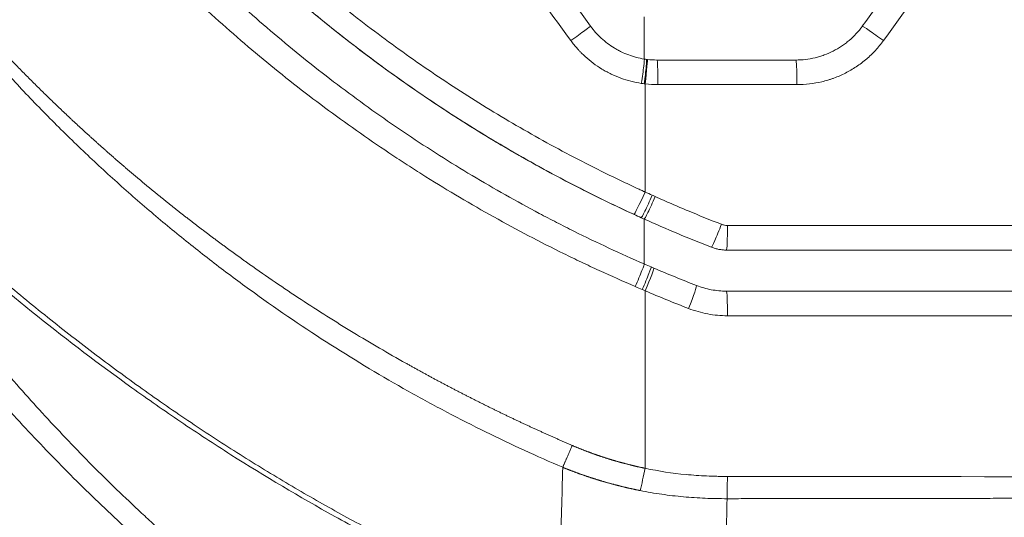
# Model space of a CAD drawing. Header units: millimetres. Extents: x 0 to 594, y 0 to 420.
# Tile 58 of 256: x 169 to 175, y 303 to 306. Entities that reach past the tile are written whole.
import ezdxf

# ---------------------------------------------------------------- set-up
doc = ezdxf.new("R2010")
doc.units = ezdxf.units.MM
doc.layers.add('1', color=7, linetype='Continuous', true_color=0xffffff)
doc.styles.add('Arial Unicode MS', font='txt')
doc.dimstyles.get("Standard").update_dxf_attribs({"dimtxt": 0.18, "dimasz": 0.18, "dimexe": 0.18, "dimexo": 0.0625, "dimgap": 0.09, "dimtad": 0, "dimtih": 1, "dimtoh": 1, "dimdec": 4, "dimzin": 0, "dimdsep": 46, "dimtxsty": 'Standard', "dimcen": 0.09, "dimadec": 0, "dimazin": 0, "dimtfac": 1, "dimtdec": 4, "dimtofl": 0, "dimtmove": 0, "dimatfit": 3, "dimfxl": 0, "dimtolj": 1, "dimtzin": 0, "dimarcsym": 0})

# ---------------------------------------------------------------- blocks, each defined once
blk = doc.blocks.new('_U7')
at = {"layer": '1', "color": 18, "lineweight": 13}
for p, q in [((142.2461, 334.5207), (158.2372, 334.5207)), ((156.2372, 334.5207), (156.2372, 246.0979)), ((142.2461, 295.1279), (158.2372, 295.1279)), ((156.2372, 246.0979), (161.2372, 246.0979))]:
    blk.add_line(p, q, dxfattribs=at)
at = {"layer": '1', "color": 18}
for points in [[(156.2372, 334.5207), (157.175, 331.0207), (155.2994, 331.0207)], [(156.2372, 295.1279), (155.2994, 298.6279), (157.175, 298.6279)]]:
    blk.add_solid(points, dxfattribs=at)
at = {"layer": '1', "color": 18, "linetype": 'Continuous', "lineweight": 13, "char_height": 2.5, "attachment_point": 7, "line_spacing_factor": 1.047437, "style": 'Arial Unicode MS'}
for s, insert in [('\\fArial Unicode MS|b0|i0;\\W1.0000;0.8', (162.8697, 244.2152)), ('\\fArial Unicode MS|b0|i0;\\W1.0000;CTRS', (169.9747, 244.2152)), ('\\fArial Unicode MS|b0|i0;\\W1.0000;FWD LIFTING POINTS ', (162.8697, 239.1709))]:
    blk.add_mtext(s, dxfattribs=dict(at, insert=insert))

msp = doc.modelspace()

# ---------------------------------------------------------------- linework, layer by layer
at = {"layer": '1', "color": 155, "linetype": 'Continuous', "lineweight": 18}
for p, q in [((173.6177, 305.8312), (172.7732, 305.8312)), ((188.4429, 304.6743), (173.1955, 304.6743)), ((173.1955, 304.4243), (188.4555, 304.4243))]:
    msp.add_line(p, q, dxfattribs=at)
at = {"layer": '1', "color": 155, "linetype": 'Continuous', "lineweight": 13}
for p, q in [((173.6242, 305.6812), (172.7785, 305.6812)), ((173.2014, 304.8243), (188.4343, 304.8243)), ((172.7011, 304.4263), (172.7011, 303.9743)), ((188.4643, 304.2743), (173.2014, 304.2743))]:
    msp.add_line(p, q, dxfattribs=at)
at = {"layer": '1', "color": 155, "linetype": 'Continuous', "lineweight": 18}
msp.add_ellipse((168.9501, 304.2381), major_axis=(-108.6047, -149.5115), ratio=0.016488, start_param=1.594806, end_param=1.59782, dxfattribs=at)
at = {"layer": '1', "color": 155, "linetype": 'Continuous', "lineweight": 13}
for centre, major_axis, ratio, start_param, end_param in [((172.2475, 305.9491), (-0.1214, -0.0882), 0.007841, 1.581076, 3.154436), ((174.1431, 305.9491), (0.1214, -0.0881), 0.028292, 1.531833, 3.103078), ((172.6726, 305.689), (0.0232, 0.1482), 0.033374, 4.717619, 6.288503), ((172.69, 305.6866), (0.0192, 0.1488), 0.034334, 4.716823, 6.287656), ((172.6958, 305.6858), (-0.0179, -0.1489), 0.034651, 1.574954, 3.14575), ((172.7732, 305.6812), (0, -0.15), 0.035607, 1.570796, 3.141593), ((173.6177, 305.6812), (0, -0.15), 0.043328, 1.570796, 3.141593), ((172.6958, 305.0275), (-0.0626, -0.1363), 0.031724, 0.014554, 1.58535), ((172.7392, 305.0078), (0.0618, 0.1367), 0.032165, 3.15597, 4.72693), ((172.7572, 304.9997), (0.0615, 0.1368), 0.032349, 3.156012, 4.726924), ((173.1592, 304.8311), (-0.0545, -0.1398), 0.036469, 0.014121, 1.585008), ((173.1955, 304.8243), (0, -0.15), 0.039468, 0, 1.570796), ((172.6361, 304.4519), (-0.0598, -0.1376), 0.029092, 1.583424, 3.154865), ((172.6785, 304.4336), (-0.0591, -0.1379), 0.031236, 1.584178, 3.155337), ((172.6958, 304.4263), (0.0588, 0.138), 0.03211, 4.726068, 6.296864), ((172.9598, 304.3186), (0.0545, 0.1398), 0.034769, 4.725938, 6.295858), ((173.1955, 304.2743), (0, 0.15), 0.039468, 4.712389, 6.283185), ((172.6923, 303.3455), (0.052, 0.2445), 0.034137, 4.133069, 4.71965)]:
    msp.add_ellipse(centre, major_axis=major_axis, ratio=ratio, start_param=start_param, end_param=end_param, dxfattribs=at)
for points, knots in [([(169.9418, 307.0061), (170.0398, 306.9015), (170.1402, 306.7995), (170.269, 306.675), (170.2949, 306.6502), (170.334, 306.6134), (170.3471, 306.6011), (170.3733, 306.5767), (170.3864, 306.5645), (170.4523, 306.5039), (170.5055, 306.4562), (170.6665, 306.3153), (170.7758, 306.2242), (170.9983, 306.0479), (171.1115, 305.9626), (171.3418, 305.7977), (171.4589, 305.7181), (171.6968, 305.5646), (171.8177, 305.4906), (172.0634, 305.3485), (172.1882, 305.2802), (172.3783, 305.1822), (172.4741, 305.1343), (172.5871, 305.0803), (172.644, 305.0537), (172.6725, 305.0406), (172.6868, 305.0341), (172.6939, 305.0308), (172.6975, 305.0292), (172.6993, 305.0284), (172.7002, 305.0279), (172.7005, 305.0278), (172.7008, 305.0277), (172.7009, 305.0276), (172.7011, 305.0275)], [0, 0, 0, 0, 0.125, 0.125, 0.15625, 0.15625, 0.171875, 0.171875, 0.1875, 0.1875, 0.25, 0.25, 0.375, 0.375, 0.5, 0.5, 0.625, 0.625, 0.75, 0.75, 0.875, 0.875, 0.9375, 0.96875, 0.984375, 0.992187, 0.996094, 0.998047, 0.999023, 0.999512, 0.999756, 0.999878, 0.999878, 1, 1, 1, 1]), ([(172.6333, 304.8912), (172.5012, 304.9518), (172.3711, 305.0155), (172.115, 305.1487), (171.9889, 305.2182), (171.7408, 305.3631), (171.6187, 305.4385), (171.3785, 305.595), (171.2604, 305.6761), (171.0281, 305.8442), (170.9139, 305.9311), (170.6895, 306.1107), (170.5793, 306.2035), (170.417, 306.347), (170.35, 306.4077), (170.2838, 306.4696), (170.2574, 306.4945), (170.2442, 306.5069), (170.2048, 306.5445), (170.1787, 306.5696), (170.0489, 306.6963), (169.9477, 306.8001), (169.849, 306.9065)], [0, 0, 0, 0, 0.125, 0.125, 0.25, 0.25, 0.375, 0.375, 0.5, 0.5, 0.625, 0.625, 0.75, 0.75, 0.8125, 0.828125, 0.828125, 0.84375, 0.84375, 0.875, 0.875, 1, 1, 1, 1]), ([(172.6409, 304.4519), (172.5674, 304.4836), (172.4943, 304.5162), (172.3853, 304.5665), (172.349, 304.5835), (172.2768, 304.618), (172.2408, 304.6355), (172.0615, 304.7238), (171.92, 304.7981), (171.6411, 304.9538), (171.5036, 305.0352), (171.3511, 305.1308), (171.3342, 305.1415), (171.3005, 305.163), (171.2836, 305.1738), (171.2333, 305.2063), (171.1998, 305.2282), (171.1001, 305.2944), (171.0342, 305.3393), (170.8388, 305.4764), (170.7111, 305.5709), (170.4612, 305.766), (170.3388, 305.8667), (170.0994, 306.0742), (169.9824, 306.1811), (169.7536, 306.4012), (169.6419, 306.5143), (169.5328, 306.6307)], [0, 0, 0, 0, 0.0625, 0.0625, 0.09375, 0.09375, 0.125, 0.125, 0.25, 0.25, 0.375, 0.375, 0.390625, 0.390625, 0.40625, 0.40625, 0.4375, 0.4375, 0.5, 0.5, 0.625, 0.625, 0.75, 0.75, 0.875, 0.875, 1, 1, 1, 1]), ([(168.6194, 306.0724), (168.6242, 306.0672), (168.6337, 306.0566), (168.6481, 306.0408), (168.6625, 306.0251), (168.6769, 306.0094), (168.6914, 305.9937), (168.7058, 305.9781), (168.7203, 305.9626), (168.7348, 305.947), (168.7494, 305.9315), (168.7639, 305.9161), (168.7785, 305.9007), (168.7931, 305.8853), (168.8077, 305.87), (168.8224, 305.8547), (168.8371, 305.8394), (168.8517, 305.8242), (168.8665, 305.809), (168.8812, 305.7939), (168.896, 305.7788), (168.9107, 305.7637), (168.9255, 305.7487), (168.9404, 305.7337), (168.9552, 305.7188), (168.9701, 305.7039), (168.985, 305.689), (168.9999, 305.6742), (169.0149, 305.6594), (169.0298, 305.6446), (169.0448, 305.6299), (169.0599, 305.6152), (169.0749, 305.6006), (169.09, 305.586), (169.105, 305.5714), (169.1202, 305.5569), (169.1353, 305.5424), (169.1505, 305.528), (169.1656, 305.5135), (169.1808, 305.4992), (169.1961, 305.4848), (169.2113, 305.4705), (169.2266, 305.4563), (169.2419, 305.442), (169.2573, 305.4278), (169.2726, 305.4137), (169.288, 305.3995), (169.3034, 305.3854), (169.3188, 305.3714), (169.3343, 305.3574), (169.3498, 305.3434), (169.3653, 305.3294), (169.3808, 305.3155), (169.3964, 305.3016), (169.412, 305.2878), (169.4276, 305.274), (169.4432, 305.2602), (169.4589, 305.2465), (169.4745, 305.2328), (169.4903, 305.2191), (169.506, 305.2054), (169.5218, 305.1918), (169.5376, 305.1783), (169.5534, 305.1647), (169.5692, 305.1512), (169.5851, 305.1377), (169.601, 305.1243), (169.6169, 305.1109), (169.6329, 305.0975), (169.6489, 305.0842), (169.6649, 305.0709), (169.6809, 305.0576), (169.697, 305.0443), (169.7131, 305.0311), (169.7292, 305.0179), (169.7454, 305.0048), (169.7616, 304.9917), (169.7778, 304.9786), (169.794, 304.9655), (169.8103, 304.9525), (169.8266, 304.9395), (169.8429, 304.9265), (169.8593, 304.9136), (169.8756, 304.9007), (169.892, 304.8878), (169.9085, 304.8749), (169.925, 304.8621), (169.9415, 304.8493), (169.958, 304.8366), (169.9746, 304.8238), (169.9912, 304.8111), (170.0078, 304.7985), (170.0244, 304.7858), (170.0411, 304.7732), (170.0579, 304.7606), (170.0746, 304.748), (170.0914, 304.7355), (170.1082, 304.723), (170.1251, 304.7105), (170.1419, 304.6981), (170.1588, 304.6856), (170.1758, 304.6733), (170.1928, 304.6609), (170.2098, 304.6485), (170.2268, 304.6362), (170.2439, 304.6239), (170.261, 304.6117), (170.2781, 304.5994), (170.3412, 304.5545), (170.4506, 304.4783), (170.6075, 304.3731), (170.7653, 304.2714), (170.9241, 304.1728), (171.0842, 304.0774), (171.195, 304.014), (171.2554, 303.9801), (171.2648, 303.9748), (171.2743, 303.9695), (171.2837, 303.9643), (171.2932, 303.959), (171.3026, 303.9538), (171.3121, 303.9485), (171.3216, 303.9433), (171.331, 303.9381), (171.3405, 303.9329), (171.3499, 303.9277), (171.3594, 303.9226), (171.3688, 303.9174), (171.3783, 303.9123), (171.3877, 303.9071), (171.3972, 303.902), (171.4066, 303.8969), (171.416, 303.8918), (171.4255, 303.8868), (171.4349, 303.8817), (171.4444, 303.8766), (171.4538, 303.8716), (171.4633, 303.8666), (171.4727, 303.8615), (171.4822, 303.8565), (171.4916, 303.8515), (171.5011, 303.8466), (171.5105, 303.8416), (171.5199, 303.8366), (171.5294, 303.8317), (171.5388, 303.8268), (171.5483, 303.8218), (171.5577, 303.8169), (171.5672, 303.812), (171.5766, 303.8071), (171.586, 303.8023), (171.5955, 303.7974), (171.6049, 303.7926), (171.6144, 303.7877), (171.6238, 303.7829), (171.6333, 303.7781), (171.6427, 303.7733), (171.6522, 303.7685), (171.6616, 303.7637), (171.671, 303.7589), (171.6805, 303.7542), (171.6899, 303.7494), (171.6994, 303.7447), (171.7088, 303.74), (171.7183, 303.7352), (171.7277, 303.7305), (171.7372, 303.7259), (171.7466, 303.7212), (171.7561, 303.7165), (171.7655, 303.7119), (171.775, 303.7072), (171.7844, 303.7026), (171.7939, 303.698), (171.8033, 303.6934), (171.8128, 303.6888), (171.8222, 303.6842), (171.8317, 303.6796), (171.8411, 303.675), (171.8506, 303.6705), (171.86, 303.6659), (171.8695, 303.6614), (171.8789, 303.6569), (171.8884, 303.6524), (171.8979, 303.6479), (171.9073, 303.6434), (171.9168, 303.6389), (171.9262, 303.6344), (171.9357, 303.63), (171.9452, 303.6255), (171.9546, 303.6211), (171.9641, 303.6167), (171.9736, 303.6122), (171.983, 303.6078), (171.9925, 303.6035), (172.002, 303.5991), (172.0114, 303.5947), (172.0209, 303.5903), (172.0304, 303.586), (172.0399, 303.5816), (172.0493, 303.5773), (172.0588, 303.573), (172.0683, 303.5687), (172.0778, 303.5644), (172.0873, 303.5601), (172.0967, 303.5558), (172.1062, 303.5516), (172.1157, 303.5473), (172.1252, 303.5431), (172.1347, 303.5388), (172.1442, 303.5346), (172.1537, 303.5304), (172.1632, 303.5262), (172.1727, 303.522), (172.1822, 303.5178), (172.1916, 303.5136), (172.2011, 303.5094), (172.2106, 303.5053), (172.2202, 303.5011), (172.2297, 303.497), (172.2392, 303.4929), (172.2487, 303.4888), (172.255, 303.486), (172.2582, 303.4846)], [0, 0, 0, 0, 0.004765, 0.009527, 0.014285, 0.01904, 0.023792, 0.02854, 0.033286, 0.038028, 0.042767, 0.047503, 0.052236, 0.056966, 0.061693, 0.066418, 0.071139, 0.075858, 0.080574, 0.085287, 0.089997, 0.094705, 0.099411, 0.104113, 0.108814, 0.113511, 0.118207, 0.1229, 0.12759, 0.132279, 0.136965, 0.141649, 0.146331, 0.151011, 0.155688, 0.160364, 0.165038, 0.16971, 0.17438, 0.179048, 0.183715, 0.18838, 0.193043, 0.197704, 0.202365, 0.207023, 0.21168, 0.216336, 0.220991, 0.225644, 0.230296, 0.234947, 0.239597, 0.244245, 0.248893, 0.25354, 0.258186, 0.262831, 0.267475, 0.272119, 0.276762, 0.281404, 0.286046, 0.290687, 0.295328, 0.299969, 0.304609, 0.309249, 0.313889, 0.318528, 0.323168, 0.327808, 0.332447, 0.337087, 0.341727, 0.346367, 0.351008, 0.355649, 0.36029, 0.364932, 0.369575, 0.374218, 0.378862, 0.383506, 0.388152, 0.392798, 0.397445, 0.402093, 0.406743, 0.411393, 0.416045, 0.420698, 0.425353, 0.430009, 0.434666, 0.439325, 0.443986, 0.448648, 0.453312, 0.457978, 0.462646, 0.467316, 0.471988, 0.476662, 0.481338, 0.486017, 0.490698, 0.495381, 0.500067, 0.542335, 0.58427, 0.62593, 0.667377, 0.708671, 0.749875, 0.752278, 0.754679, 0.757079, 0.759477, 0.761873, 0.764268, 0.766661, 0.769053, 0.771443, 0.773832, 0.776219, 0.778605, 0.780989, 0.783371, 0.785753, 0.788132, 0.790511, 0.792888, 0.795263, 0.797637, 0.80001, 0.802381, 0.804751, 0.807119, 0.809486, 0.811852, 0.814217, 0.81658, 0.818941, 0.821302, 0.823661, 0.826019, 0.828376, 0.830731, 0.833085, 0.835438, 0.83779, 0.84014, 0.84249, 0.844838, 0.847184, 0.84953, 0.851875, 0.854218, 0.85656, 0.858902, 0.861242, 0.86358, 0.865918, 0.868255, 0.870591, 0.872925, 0.875259, 0.877591, 0.879923, 0.882253, 0.884583, 0.886911, 0.889239, 0.891565, 0.893891, 0.896215, 0.898539, 0.900861, 0.903183, 0.905504, 0.907824, 0.910143, 0.912461, 0.914778, 0.917095, 0.919411, 0.921725, 0.924039, 0.926352, 0.928665, 0.930976, 0.933287, 0.935597, 0.937906, 0.940214, 0.942522, 0.944829, 0.947135, 0.94944, 0.951745, 0.954049, 0.956353, 0.958655, 0.960957, 0.963259, 0.965559, 0.96786, 0.970159, 0.972458, 0.974756, 0.977054, 0.979351, 0.981647, 0.983943, 0.986239, 0.988534, 0.990828, 0.993122, 0.995415, 0.997708, 1, 1, 1, 1]), ([(172.1995, 303.3518), (172.0438, 303.4185), (171.8874, 303.4903), (171.6521, 303.6062), (171.5736, 303.6462), (171.4166, 303.7289), (171.3381, 303.7716), (171.1027, 303.9039), (170.9459, 303.9977), (170.6338, 304.1967), (170.4785, 304.302), (170.2474, 304.4685), (170.094, 304.5824), (169.8663, 304.7621), (169.6413, 304.9506), (169.4935, 305.0822), (169.3468, 305.2167), (169.2741, 305.2855), (169.13, 305.426), (168.9873, 305.5694), (168.7778, 305.7936), (168.6415, 305.9491), (168.5742, 306.0283)], [0, 0, 0, 0, 0.125, 0.125, 0.1875, 0.1875, 0.25, 0.25, 0.375, 0.375, 0.5, 0.5, 0.5625, 0.625, 0.6875, 0.75, 0.75, 0.8125, 0.8125, 0.875, 0.9375, 1, 1, 1, 1]), ([(172.6777, 305.689), (172.6563, 305.6924), (172.6354, 305.6967), (172.594, 305.7073), (172.5737, 305.7136), (172.5336, 305.7282), (172.5139, 305.7365), (172.4898, 305.7481), (172.4825, 305.7517), (172.4753, 305.7554), (172.4706, 305.7579), (172.4682, 305.7591), (172.4563, 305.7656), (172.447, 305.7709), (172.4195, 305.7876), (172.3841, 305.8115), (172.3513, 305.8386), (172.3277, 305.8603), (172.3161, 305.8714), (172.3048, 305.883), (172.2974, 305.8908), (172.2938, 305.8948), (172.2758, 305.9149), (172.2622, 305.9317), (172.2494, 305.9491)], [0, 0, 0, 0, 0.125, 0.125, 0.25, 0.25, 0.375, 0.375, 0.40625, 0.421875, 0.421875, 0.4375, 0.4375, 0.5, 0.5, 0.625, 0.75, 0.75, 0.8125, 0.84375, 0.84375, 0.875, 0.875, 1, 1, 1, 1]), ([(174.1503, 305.9491), (174.1351, 305.9283), (174.1189, 305.9085), (174.0842, 305.871), (174.0658, 305.8533), (174.0414, 305.8325), (174.0364, 305.8284), (174.0289, 305.8224), (174.0264, 305.8204), (174.0213, 305.8165), (174.0188, 305.8145), (174.006, 305.8048), (173.9956, 305.7974), (173.9638, 305.7763), (173.9418, 305.7634), (173.8966, 305.7404), (173.8732, 305.7302), (173.8431, 305.7191), (173.837, 305.7169), (173.8248, 305.7129), (173.8187, 305.7109), (173.8004, 305.7054), (173.788, 305.702), (173.7509, 305.6932), (173.7259, 305.6887), (173.6755, 305.6827), (173.65, 305.6812), (173.6242, 305.6812)], [0, 0, 0, 0, 0.125, 0.125, 0.25, 0.25, 0.28125, 0.28125, 0.296875, 0.296875, 0.3125, 0.3125, 0.375, 0.375, 0.5, 0.5, 0.625, 0.625, 0.65625, 0.65625, 0.6875, 0.6875, 0.75, 0.75, 0.875, 0.875, 1, 1, 1, 1]), ([(172.1603, 302.4121), (171.9273, 302.5053), (171.6983, 302.6056), (171.3616, 302.7659), (171.2504, 302.821), (171.0304, 302.9344), (170.9216, 302.9927), (170.5986, 303.172), (170.3879, 303.2976), (170.0791, 303.4939), (169.9773, 303.5606), (169.7762, 303.6967), (169.6769, 303.766), (169.3825, 303.9773), (169.1911, 304.1228), (168.8178, 304.4219), (168.636, 304.5754), (168.3703, 304.8108), (168.2829, 304.89), (168.1105, 305.0502), (168.0254, 305.131), (167.7738, 305.3756), (167.6107, 305.5415), (167.4522, 305.7098)], [0, 0, 0, 0, 0.125, 0.125, 0.1875, 0.1875, 0.25, 0.25, 0.375, 0.375, 0.4375, 0.4375, 0.5, 0.5, 0.625, 0.625, 0.75, 0.75, 0.8125, 0.8125, 0.875, 0.875, 1, 1, 1, 1]), ([(167.4825, 305.7446), (167.5756, 305.644), (167.763, 305.4467), (168.0479, 305.1626), (168.2399, 304.9811), (168.4329, 304.8036), (168.5299, 304.7168), (168.7245, 304.5473), (168.92, 304.3819), (169.2149, 304.1458), (169.4125, 303.9966), (169.6104, 303.8515), (169.7096, 303.781), (169.908, 303.644), (170.1066, 303.511), (170.4046, 303.3237), (170.7021, 303.1484), (170.8998, 303.0394), (171.0478, 302.9605), (171.0971, 302.9347), (171.1955, 302.884), (171.2447, 302.8592), (171.3919, 302.7861), (171.5876, 302.6924), (171.8789, 302.5629), (172.0713, 302.4836), (172.1669, 302.4458)], [0, 0, 0, 0, 0.0625, 0.125, 0.1875, 0.1875, 0.25, 0.25, 0.3125, 0.375, 0.4375, 0.4375, 0.5, 0.5, 0.5625, 0.625, 0.6875, 0.75, 0.75, 0.78125, 0.78125, 0.8125, 0.8125, 0.875, 0.9375, 1, 1, 1, 1]), ([(172.7011, 305.6858), (172.7011, 305.657), (172.7011, 305.4376), (172.7011, 305.2181), (172.7011, 305.0275)], [0, 0, 0, 0, 0.131412, 1, 1, 1, 1]), ([(167.6884, 305.4794), (167.7609, 305.3611), (167.8351, 305.2443), (167.9872, 305.0136), (168.065, 304.8998), (168.2244, 304.6751), (168.306, 304.5642), (168.4729, 304.3455), (168.5582, 304.2377), (168.7329, 304.0251), (168.8222, 303.9203), (169.0048, 303.7139), (169.0982, 303.6123), (169.2892, 303.4123), (169.3869, 303.3139), (169.5367, 303.1688), (169.5871, 303.1209), (169.651, 303.0615), (169.6638, 303.0496), (169.6895, 303.0259), (169.7023, 303.0142), (169.741, 302.9789), (169.7669, 302.9555), (169.8969, 302.8393), (170.0027, 302.7486), (170.2179, 302.5717), (170.3274, 302.4856), (170.5499, 302.3179), (170.6631, 302.2364), (170.8933, 302.0782), (171.0104, 302.0015), (171.1891, 301.8903), (171.2492, 301.8539), (171.3705, 301.7823), (171.4317, 301.7471), (171.5242, 301.6954), (171.5552, 301.6784), (171.6019, 301.653), (171.6175, 301.6446), (171.6488, 301.6279), (171.6644, 301.6195), (171.6958, 301.6029), (171.7115, 301.5947), (171.743, 301.5783), (171.7587, 301.5701), (171.7903, 301.5539), (171.8061, 301.5459), (171.8377, 301.5299), (171.8536, 301.522), (171.8854, 301.5062), (171.9013, 301.4985), (171.9252, 301.487), (171.9332, 301.4832), (171.9492, 301.4756), (171.9572, 301.4719), (171.9974, 301.4533), (172.0297, 301.439), (172.0948, 301.4112), (172.1275, 301.3978), (172.1933, 301.3719), (172.2264, 301.3594), (172.3262, 301.3231), (172.3936, 301.3007), (172.5297, 301.2596), (172.5986, 301.2409), (172.6682, 301.224)], [0, 0, 0, 0, 0.0625, 0.0625, 0.125, 0.125, 0.1875, 0.1875, 0.25, 0.25, 0.3125, 0.3125, 0.375, 0.375, 0.4375, 0.4375, 0.46875, 0.46875, 0.476563, 0.476563, 0.484375, 0.484375, 0.5, 0.5, 0.5625, 0.5625, 0.625, 0.625, 0.6875, 0.6875, 0.75, 0.75, 0.78125, 0.78125, 0.8125, 0.8125, 0.828125, 0.828125, 0.835937, 0.835937, 0.84375, 0.84375, 0.851562, 0.851562, 0.859375, 0.859375, 0.867187, 0.867187, 0.875, 0.875, 0.882812, 0.882812, 0.886719, 0.886719, 0.890625, 0.890625, 0.90625, 0.90625, 0.921875, 0.921875, 0.9375, 0.9375, 0.96875, 0.96875, 1, 1, 1, 1]), ([(172.6391, 301.1194), (172.5684, 301.1362), (172.4984, 301.1549), (172.36, 301.1958), (172.2915, 301.2181), (172.1899, 301.2542), (172.1562, 301.2667), (172.0892, 301.2925), (172.0558, 301.3058), (171.9896, 301.3334), (171.9566, 301.3477), (171.9075, 301.3698), (171.8912, 301.3773), (171.8586, 301.3926), (171.8424, 301.4003), (171.81, 301.416), (171.7939, 301.4239), (171.7616, 301.4399), (171.7455, 301.448), (171.6973, 301.4724), (171.6653, 301.4888), (171.6174, 301.5138), (171.6014, 301.5221), (171.5696, 301.5389), (171.5219, 301.5643), (171.4745, 301.59), (171.3802, 301.6419), (171.3179, 301.6771), (171.1943, 301.749), (171.133, 301.7856), (170.9508, 301.8973), (170.8314, 301.9743), (170.5965, 302.1333), (170.481, 302.2153), (170.2539, 302.3839), (170.1422, 302.4706), (169.9224, 302.6486), (169.8144, 302.7399), (169.6815, 302.8569), (169.6419, 302.8922), (169.6024, 302.9278), (169.5762, 302.9517), (169.5631, 302.9636), (169.4979, 303.0234), (169.4462, 303.0718), (169.2931, 303.218), (169.1933, 303.3171), (168.9979, 303.5188), (168.9024, 303.6213), (168.7155, 303.8295), (168.6241, 303.9352), (168.4453, 304.1498), (168.3579, 304.2587), (168.187, 304.4795), (168.1034, 304.5915), (167.9401, 304.8185), (167.8603, 304.9335), (167.7044, 305.1666), (167.6283, 305.2847), (167.554, 305.4044)], [0, 0, 0, 0, 0.03125, 0.03125, 0.0625, 0.0625, 0.078125, 0.078125, 0.09375, 0.09375, 0.109375, 0.109375, 0.117187, 0.117187, 0.125, 0.125, 0.132812, 0.132812, 0.140625, 0.140625, 0.15625, 0.15625, 0.164062, 0.164062, 0.171875, 0.1875, 0.1875, 0.21875, 0.21875, 0.25, 0.25, 0.3125, 0.3125, 0.375, 0.375, 0.4375, 0.4375, 0.5, 0.5, 0.515625, 0.523437, 0.523437, 0.53125, 0.53125, 0.5625, 0.5625, 0.625, 0.625, 0.6875, 0.6875, 0.75, 0.75, 0.8125, 0.8125, 0.875, 0.875, 0.9375, 0.9375, 1, 1, 1, 1]), ([(172.7625, 304.9997), (172.7957, 304.9848), (172.829, 304.9701), (172.8958, 304.9411), (172.9292, 304.9269), (173.0299, 304.8848), (173.0973, 304.8575), (173.1651, 304.8311)], [0, 0, 0, 0, 0.25, 0.25, 0.5, 0.5, 1, 1, 1, 1]), ([(173.2014, 304.2743), (173.181, 304.2743), (173.1609, 304.2753), (173.1208, 304.279), (173.0812, 304.2846), (173.0422, 304.2938), (173.0035, 304.3048), (172.9843, 304.3112), (172.9654, 304.3186)], [0, 0, 0, 0, 0.25, 0.25, 0.5, 0.75, 0.75, 1, 1, 1, 1]), ([(172.2582, 303.4846), (172.2599, 303.4839), (172.2632, 303.4825), (172.2682, 303.4803), (172.2732, 303.4782), (172.2783, 303.4761), (172.2833, 303.474), (172.2884, 303.4719), (172.2934, 303.4698), (172.2984, 303.4678), (172.3035, 303.4657), (172.3086, 303.4637), (172.3136, 303.4616), (172.3187, 303.4596), (172.3237, 303.4576), (172.3288, 303.4556), (172.3339, 303.4536), (172.339, 303.4517), (172.3441, 303.4497), (172.3492, 303.4478), (172.3542, 303.4459), (172.3593, 303.444), (172.3644, 303.442), (172.3696, 303.4402), (172.3747, 303.4383), (172.3798, 303.4364), (172.3849, 303.4346), (172.39, 303.4327), (172.3952, 303.4309), (172.4003, 303.4291), (172.4054, 303.4273), (172.4106, 303.4255), (172.4157, 303.4237), (172.4209, 303.422), (172.426, 303.4202), (172.4312, 303.4185), (172.4364, 303.4167), (172.4415, 303.415), (172.4467, 303.4133), (172.4519, 303.4116), (172.4571, 303.41), (172.4623, 303.4083), (172.4675, 303.4066), (172.4727, 303.405), (172.4779, 303.4034), (172.4831, 303.4017), (172.4883, 303.4001), (172.4935, 303.3985), (172.4987, 303.397), (172.504, 303.3954), (172.5092, 303.3938), (172.5144, 303.3923), (172.5197, 303.3907), (172.5249, 303.3892), (172.5302, 303.3877), (172.5354, 303.3862), (172.5407, 303.3847), (172.546, 303.3833), (172.5513, 303.3818), (172.5565, 303.3803), (172.5618, 303.3789), (172.5671, 303.3775), (172.5724, 303.3761), (172.5777, 303.3747), (172.583, 303.3733), (172.5883, 303.3719), (172.5936, 303.3705), (172.5989, 303.3692), (172.6043, 303.3678), (172.6096, 303.3665), (172.6149, 303.3651), (172.6203, 303.3638), (172.6256, 303.3625), (172.631, 303.3612), (172.6363, 303.36), (172.6417, 303.3587), (172.6471, 303.3574), (172.6524, 303.3562), (172.6578, 303.355), (172.6632, 303.3537), (172.6686, 303.3525), (172.674, 303.3513), (172.6794, 303.3502), (172.6848, 303.349), (172.6902, 303.3478), (172.6956, 303.3467), (172.6992, 303.3459), (172.7011, 303.3455)], [0, 0, 0, 0, 0.011745, 0.023488, 0.035227, 0.046964, 0.058698, 0.07043, 0.082159, 0.093886, 0.105612, 0.117335, 0.129056, 0.140776, 0.152494, 0.16421, 0.175926, 0.18764, 0.199353, 0.211065, 0.222776, 0.234487, 0.246197, 0.257906, 0.269615, 0.281324, 0.293033, 0.304742, 0.316452, 0.328161, 0.339871, 0.351581, 0.363293, 0.375004, 0.386717, 0.398431, 0.410146, 0.421862, 0.43358, 0.445299, 0.45702, 0.468743, 0.480468, 0.492194, 0.503923, 0.515654, 0.527387, 0.539123, 0.550861, 0.562602, 0.574346, 0.586093, 0.597843, 0.609597, 0.621353, 0.633113, 0.644877, 0.656644, 0.668415, 0.68019, 0.691969, 0.703752, 0.715539, 0.727331, 0.739127, 0.750927, 0.762733, 0.774543, 0.786358, 0.798178, 0.810004, 0.821834, 0.83367, 0.845512, 0.857359, 0.869211, 0.88107, 0.892935, 0.904805, 0.916682, 0.928565, 0.940454, 0.95235, 0.964252, 0.976161, 0.988077, 1, 1, 1, 1]), ([(172.1995, 303.3518), (172.1953, 303.1722), (172.1855, 302.833), (172.1735, 302.562), (172.1669, 302.4458)], [0, 0, 0, 0, 0.492429, 1, 1, 1, 1]), ([(172.6708, 303.2102), (172.6689, 303.2106), (172.665, 303.2113), (172.6592, 303.2125), (172.6534, 303.2137), (172.6476, 303.2149), (172.6419, 303.2161), (172.6361, 303.2174), (172.6303, 303.2186), (172.6245, 303.2199), (172.6188, 303.2211), (172.613, 303.2224), (172.6073, 303.2237), (172.6015, 303.225), (172.5958, 303.2263), (172.5901, 303.2276), (172.5843, 303.229), (172.5786, 303.2303), (172.5729, 303.2317), (172.5672, 303.2331), (172.5615, 303.2345), (172.5558, 303.2358), (172.5501, 303.2373), (172.5444, 303.2387), (172.5387, 303.2401), (172.5331, 303.2415), (172.5274, 303.243), (172.5217, 303.2445), (172.5161, 303.2459), (172.5104, 303.2474), (172.5048, 303.2489), (172.4992, 303.2505), (172.4935, 303.252), (172.4879, 303.2535), (172.4823, 303.2551), (172.4767, 303.2566), (172.4711, 303.2582), (172.4655, 303.2598), (172.4599, 303.2614), (172.4543, 303.263), (172.4488, 303.2646), (172.4432, 303.2662), (172.4376, 303.2679), (172.4321, 303.2695), (172.4265, 303.2712), (172.421, 303.2729), (172.4154, 303.2746), (172.4099, 303.2763), (172.4044, 303.278), (172.3989, 303.2797), (172.3934, 303.2815), (172.3879, 303.2832), (172.3824, 303.285), (172.3769, 303.2867), (172.3714, 303.2885), (172.3659, 303.2903), (172.3604, 303.2921), (172.355, 303.294), (172.3495, 303.2958), (172.3441, 303.2976), (172.3386, 303.2995), (172.3332, 303.3014), (172.3278, 303.3032), (172.3223, 303.3051), (172.3169, 303.307), (172.3115, 303.3089), (172.3061, 303.3109), (172.3007, 303.3128), (172.2953, 303.3147), (172.2899, 303.3167), (172.2846, 303.3187), (172.2792, 303.3207), (172.2738, 303.3227), (172.2685, 303.3247), (172.2631, 303.3267), (172.2578, 303.3287), (172.2524, 303.3308), (172.2471, 303.3328), (172.2418, 303.3349), (172.2365, 303.3369), (172.2312, 303.339), (172.2259, 303.3411), (172.2206, 303.3432), (172.2153, 303.3454), (172.21, 303.3475), (172.2047, 303.3496), (172.2012, 303.3511), (172.1995, 303.3518)], [0, 0, 0, 0, 0.012024, 0.024041, 0.036051, 0.048054, 0.06005, 0.07204, 0.084022, 0.095998, 0.107968, 0.11993, 0.131886, 0.143835, 0.155778, 0.167713, 0.179643, 0.191565, 0.203481, 0.215391, 0.227294, 0.23919, 0.25108, 0.262963, 0.274841, 0.286711, 0.298575, 0.310433, 0.322285, 0.33413, 0.345969, 0.357802, 0.369629, 0.381449, 0.393263, 0.405072, 0.416874, 0.42867, 0.44046, 0.452244, 0.464022, 0.475794, 0.48756, 0.49932, 0.511075, 0.522823, 0.534566, 0.546303, 0.558035, 0.569761, 0.581481, 0.593196, 0.604905, 0.616608, 0.628307, 0.639999, 0.651687, 0.663369, 0.675045, 0.686717, 0.698383, 0.710044, 0.721699, 0.73335, 0.744996, 0.756636, 0.768272, 0.779902, 0.791528, 0.803149, 0.814765, 0.826376, 0.837982, 0.849584, 0.861181, 0.872774, 0.884362, 0.895945, 0.907524, 0.919099, 0.930669, 0.942235, 0.953796, 0.965353, 0.976906, 0.988455, 1, 1, 1, 1]), ([(172.7011, 303.3455), (172.7834, 303.328), (172.8662, 303.3157), (172.9913, 303.3037), (173.033, 303.3008), (173.0959, 303.298), (173.1169, 303.2973), (173.1484, 303.2966), (173.1589, 303.2964), (173.1799, 303.2962), (173.1904, 303.2962), (173.2009, 303.2962)], [0, 0, 0, 0, 0.5, 0.5, 0.75, 0.75, 0.875, 0.875, 0.9375, 0.9375, 1, 1, 1, 1]), ([(173.1993, 303.1607), (173.1549, 303.1607), (173.1106, 303.1616), (173.0221, 303.1654), (172.9779, 303.1683), (172.8898, 303.1762), (172.8459, 303.1813), (172.7582, 303.1939), (172.7145, 303.2014), (172.6708, 303.2102)], [0, 0, 0, 0, 0.25, 0.25, 0.5, 0.5, 0.75, 0.75, 1, 1, 1, 1]), ([(173.168, 302.2642), (173.1743, 302.3795), (173.1858, 302.6484), (173.1953, 302.9818), (173.1993, 303.1607)], [0, 0, 0, 0, 0.5, 1, 1, 1, 1])]:
    msp.add_open_spline(points, degree=3, knots=knots, dxfattribs=at)
at = {"layer": '1', "color": 155, "linetype": 'Continuous', "lineweight": 18}
for points, knots in [([(169.8484, 306.9065), (169.9484, 306.7987), (170.0511, 306.6935), (170.1827, 306.5652), (170.2225, 306.5269), (170.2626, 306.4891), (170.2894, 306.4639), (170.3028, 306.4513), (170.3703, 306.3888), (170.4247, 306.3396), (170.5897, 306.1942), (170.7017, 306.1003), (170.9298, 305.9186), (171.0458, 305.8307), (171.2819, 305.6609), (171.402, 305.579), (171.6461, 305.4212), (171.7702, 305.3453), (172.0224, 305.1994), (172.1505, 305.1295), (172.4109, 304.9957), (172.5431, 304.9318), (172.6775, 304.8711)], [0, 0, 0, 0, 0.125, 0.125, 0.15625, 0.171875, 0.171875, 0.1875, 0.1875, 0.25, 0.25, 0.375, 0.375, 0.5, 0.5, 0.625, 0.625, 0.75, 0.75, 0.875, 0.875, 1, 1, 1, 1]), ([(172.6958, 304.5895), (172.5513, 304.6523), (172.3906, 304.7272), (172.2322, 304.8067), (172.197, 304.8245), (172.1795, 304.8335), (172.1269, 304.8605), (172.0921, 304.8787), (171.988, 304.934), (171.9192, 304.9717), (171.7148, 305.0871), (171.5811, 305.1673), (171.3186, 305.334), (171.1898, 305.4204), (170.937, 305.5997), (170.8131, 305.6925), (170.5701, 305.8842), (170.451, 305.9833), (170.2177, 306.1876), (170.1034, 306.2929), (169.8798, 306.51), (169.7705, 306.6218), (169.6637, 306.7368)], [0, 0, 0, 0, 0.125, 0.140625, 0.140625, 0.15625, 0.15625, 0.1875, 0.1875, 0.25, 0.25, 0.375, 0.375, 0.5, 0.5, 0.625, 0.625, 0.75, 0.75, 0.875, 0.875, 1, 1, 1, 1]), ([(172.3688, 306.0373), (172.3785, 306.0239), (172.3889, 306.0111), (172.4026, 305.9956), (172.4054, 305.9926), (172.411, 305.9866), (172.4139, 305.9836), (172.4225, 305.9748), (172.4284, 305.9691), (172.4465, 305.9525), (172.4715, 305.9316), (172.4985, 305.9132), (172.5195, 305.9003), (172.5266, 305.8962), (172.5356, 305.8913), (172.5375, 305.8903), (172.5411, 305.8884), (172.5466, 305.8855), (172.5521, 305.8828), (172.5706, 305.8738), (172.5857, 305.8674), (172.6163, 305.8562), (172.6318, 305.8513), (172.6634, 305.8431), (172.6795, 305.8398), (172.6958, 305.8372)], [0, 0, 0, 0, 0.125, 0.125, 0.15625, 0.15625, 0.1875, 0.1875, 0.25, 0.25, 0.375, 0.5, 0.5, 0.5625, 0.5625, 0.578125, 0.578125, 0.59375, 0.625, 0.625, 0.75, 0.75, 0.875, 0.875, 1, 1, 1, 1]), ([(174.0219, 306.0373), (174.0102, 306.0213), (173.9977, 306.0061), (173.9711, 305.9773), (173.957, 305.9637), (173.9382, 305.9476), (173.9344, 305.9445), (173.9267, 305.9383), (173.9228, 305.9353), (173.911, 305.9263), (173.903, 305.9207), (173.8786, 305.9044), (173.8618, 305.8945), (173.827, 305.8768), (173.809, 305.8689), (173.7859, 305.8604), (173.7812, 305.8587), (173.7719, 305.8556), (173.7672, 305.8541), (173.7531, 305.8498), (173.7436, 305.8472), (173.7151, 305.8404), (173.6959, 305.837), (173.6571, 305.8324), (173.6375, 305.8312), (173.6177, 305.8312)], [0, 0, 0, 0, 0.125, 0.125, 0.25, 0.25, 0.28125, 0.28125, 0.3125, 0.3125, 0.375, 0.375, 0.5, 0.5, 0.625, 0.625, 0.65625, 0.65625, 0.6875, 0.6875, 0.75, 0.75, 0.875, 0.875, 1, 1, 1, 1]), ([(173.1955, 304.6743), (173.1877, 304.6743), (173.1799, 304.6747), (173.1645, 304.6761), (173.1493, 304.6783), (173.1343, 304.6818), (173.1195, 304.686), (173.1121, 304.6885), (173.1048, 304.6914)], [0, 0, 0, 0, 0.25, 0.25, 0.5, 0.75, 0.75, 1, 1, 1, 1]), ([(173.0142, 304.4584), (173.0287, 304.4527), (173.0435, 304.4478), (173.0732, 304.4393), (173.1031, 304.4322), (173.1336, 304.4279), (173.1643, 304.4251), (173.1798, 304.4243), (173.1955, 304.4243)], [0, 0, 0, 0, 0.25, 0.25, 0.5, 0.75, 0.75, 1, 1, 1, 1]), ([(173.2009, 303.2962), (174.7172, 303.2946), (176.2323, 303.2934), (178.501, 303.2919), (179.2566, 303.2915), (180.3889, 303.291), (180.9547, 303.2907), (181.6142, 303.2905), (181.9438, 303.2904), (182.1086, 303.2903), (182.191, 303.2903), (182.2322, 303.2903), (182.2528, 303.2903), (182.263, 303.2903), (182.2682, 303.2903), (182.2706, 303.2903), (182.2716, 303.2903), (182.2719, 303.2903), (182.272, 303.2903), (182.272, 303.2903), (182.2721, 303.2903), (182.2721, 303.2903), (182.2722, 303.2903), (182.2727, 303.2903), (182.3987, 303.2903), (182.6386, 303.2902), (182.9633, 303.2903), (183.2537, 303.2905), (183.5099, 303.2908), (183.6578, 303.2911), (183.7431, 303.2913), (183.7682, 303.2913), (183.7965, 303.2914), (183.8104, 303.2914), (183.8163, 303.2915), (183.8202, 303.2915), (183.8222, 303.2915), (183.8555, 303.2916), (183.8883, 303.2917), (183.9908, 303.2919), (184.1389, 303.2922), (184.3952, 303.2924), (184.6855, 303.2926), (184.9017, 303.2926), (185.0723, 303.2926), (185.1597, 303.2925), (185.2655, 303.2925), (185.3192, 303.2925), (185.3464, 303.2925), (185.36, 303.2924), (185.3668, 303.2924), (185.3698, 303.2924), (185.3708, 303.2924), (185.371, 303.2924), (185.371, 303.2924), (185.3712, 303.2924), (185.3717, 303.2924), (185.3727, 303.2924), (185.524, 303.2924), (185.8045, 303.2922), (186.1624, 303.292), (186.4582, 303.2919), (186.6921, 303.2918), (186.8067, 303.2917), (186.8655, 303.2917), (186.8822, 303.2917), (186.8999, 303.2917), (186.9084, 303.2916), (186.9125, 303.2916), (186.9144, 303.2916), (186.9152, 303.2916), (186.9154, 303.2916), (186.9155, 303.2916), (186.9156, 303.2916), (186.9156, 303.2916), (186.9156, 303.2916), (186.9157, 303.2916), (186.9157, 303.2916), (186.9165, 303.2916), (186.9708, 303.2916), (187.1303, 303.2915), (187.3869, 303.291), (187.5838, 303.2903), (187.7282, 303.2897), (187.7878, 303.2895), (187.8524, 303.2892), (187.8699, 303.2891), (187.8816, 303.289), (187.8874, 303.289), (187.9165, 303.2888), (188.0314, 303.2883), (188.1399, 303.2879), (188.264, 303.2876), (188.3245, 303.2875), (188.3925, 303.2874), (188.4258, 303.2874), (188.4422, 303.2874), (188.4504, 303.2873), (188.4542, 303.2873), (188.4558, 303.2873), (188.4563, 303.2873), (188.4565, 303.2873), (188.4565, 303.2873), (188.4566, 303.2873), (188.4566, 303.2873), (188.4568, 303.2873), (188.458, 303.2873), (188.4756, 303.2873), (188.4929, 303.2873), (188.509, 303.2873)], [0, 0, 0, 0, 0.295645, 0.295645, 0.443467, 0.443467, 0.517378, 0.554334, 0.572812, 0.582051, 0.58667, 0.58898, 0.590135, 0.590712, 0.591001, 0.591145, 0.591181, 0.591199, 0.591204, 0.591204, 0.591206, 0.591206, 0.591208, 0.591217, 0.59129, 0.609767, 0.628245, 0.646723, 0.665201, 0.683679, 0.683679, 0.688298, 0.690608, 0.691763, 0.69234, 0.69234, 0.692917, 0.692917, 0.702156, 0.702156, 0.720634, 0.739112, 0.75759, 0.776068, 0.776068, 0.785306, 0.789926, 0.792236, 0.79339, 0.793968, 0.794257, 0.794401, 0.79441, 0.79441, 0.794419, 0.794419, 0.794437, 0.794473, 0.794545, 0.813023, 0.831501, 0.849979, 0.868457, 0.886934, 0.886934, 0.891554, 0.893864, 0.895018, 0.895596, 0.895885, 0.895957, 0.895993, 0.896011, 0.89602, 0.896024, 0.896024, 0.896027, 0.896027, 0.896029, 0.896173, 0.905412, 0.92389, 0.942368, 0.942368, 0.951607, 0.953916, 0.955071, 0.955071, 0.956226, 0.956226, 0.960846, 0.979323, 0.979323, 0.988562, 0.993182, 0.995491, 0.996646, 0.997224, 0.997512, 0.997585, 0.997621, 0.99763, 0.99763, 0.997634, 0.997634, 0.997639, 0.997657, 0.997801, 1, 1, 1, 1]), ([(188.5149, 303.1705), (188.5054, 303.1705), (188.4682, 303.1705), (188.4023, 303.1705), (188.3157, 303.1705), (188.2255, 303.1705), (188.1316, 303.1705), (188.034, 303.1705), (187.9327, 303.1705), (187.8276, 303.1704), (187.7189, 303.1704), (187.6064, 303.1704), (187.4903, 303.1704), (187.3704, 303.1704), (187.2468, 303.1703), (187.1195, 303.1703), (186.9884, 303.1703), (186.8537, 303.1702), (186.7152, 303.1702), (186.573, 303.1702), (186.427, 303.1701), (186.2773, 303.1701), (186.1239, 303.1701), (185.9668, 303.17), (185.8059, 303.17), (185.6412, 303.1699), (185.4728, 303.1699), (185.3007, 303.1698), (185.1248, 303.1698), (184.9451, 303.1697), (184.7617, 303.1696), (184.5746, 303.1696), (184.3837, 303.1695), (184.189, 303.1695), (183.9905, 303.1694), (183.7883, 303.1693), (183.5823, 303.1692), (183.3726, 303.1692), (183.159, 303.1691), (182.9417, 303.169), (182.7207, 303.1689), (182.4958, 303.1689), (182.3218, 303.1688), (182.1999, 303.1687), (182.1315, 303.1687), (182.063, 303.1687), (181.9945, 303.1687), (181.926, 303.1686), (181.8575, 303.1686), (181.789, 303.1686), (181.7205, 303.1686), (181.652, 303.1685), (181.5835, 303.1685), (181.515, 303.1685), (181.4465, 303.1684), (181.378, 303.1684), (181.3094, 303.1684), (181.2409, 303.1683), (181.1724, 303.1683), (181.1038, 303.1683), (181.0353, 303.1682), (180.9667, 303.1682), (180.8981, 303.1682), (180.8296, 303.1681), (180.761, 303.1681), (180.6924, 303.1681), (180.6239, 303.168), (180.5553, 303.168), (180.4867, 303.1679), (180.4181, 303.1679), (180.3495, 303.1679), (180.2809, 303.1678), (180.2123, 303.1678), (180.1437, 303.1677), (180.0751, 303.1677), (180.0065, 303.1676), (179.9378, 303.1676), (179.8692, 303.1676), (179.8006, 303.1675), (179.732, 303.1675), (179.6633, 303.1674), (179.5947, 303.1674), (179.526, 303.1673), (179.4574, 303.1673), (179.3887, 303.1672), (179.3201, 303.1672), (179.2514, 303.1671), (179.1827, 303.1671), (179.1141, 303.167), (179.0454, 303.167), (178.9767, 303.1669), (178.908, 303.1669), (178.8394, 303.1668), (178.7707, 303.1668), (178.702, 303.1667), (178.6333, 303.1667), (178.5646, 303.1666), (178.4959, 303.1666), (178.4272, 303.1665), (178.3585, 303.1665), (178.2898, 303.1664), (178.2211, 303.1663), (178.1524, 303.1663), (178.0836, 303.1662), (178.0149, 303.1662), (177.9462, 303.1661), (177.8775, 303.1661), (177.8087, 303.166), (177.74, 303.1659), (177.6713, 303.1659), (177.6025, 303.1658), (177.5338, 303.1657), (177.465, 303.1657), (177.3963, 303.1656), (177.3275, 303.1656), (177.2588, 303.1655), (177.19, 303.1654), (177.1213, 303.1654), (177.0525, 303.1653), (176.9838, 303.1652), (176.915, 303.1652), (176.8462, 303.1651), (176.7775, 303.165), (176.7087, 303.165), (176.6399, 303.1649), (176.5711, 303.1648), (176.5024, 303.1647), (176.4336, 303.1647), (176.3648, 303.1646), (176.296, 303.1645), (176.2272, 303.1645), (176.1584, 303.1644), (176.0896, 303.1643), (176.0209, 303.1642), (175.9521, 303.1642), (175.8833, 303.1641), (175.8145, 303.164), (175.7457, 303.1639), (175.6769, 303.1639), (175.6081, 303.1638), (175.5393, 303.1637), (175.4705, 303.1636), (175.4017, 303.1635), (175.3328, 303.1635), (175.264, 303.1634), (175.1952, 303.1633), (175.1264, 303.1632), (175.0576, 303.1631), (174.9888, 303.1631), (174.92, 303.163), (174.8512, 303.1629), (174.7823, 303.1628), (174.7135, 303.1627), (174.6447, 303.1626), (174.5759, 303.1626), (174.5071, 303.1625), (174.4382, 303.1624), (174.3694, 303.1623), (174.3006, 303.1622), (174.2318, 303.1621), (174.1629, 303.162), (174.0941, 303.1619), (174.0253, 303.1619), (173.9564, 303.1618), (173.8876, 303.1617), (173.8188, 303.1616), (173.75, 303.1615), (173.6811, 303.1614), (173.6123, 303.1613), (173.5435, 303.1612), (173.4746, 303.1611), (173.4058, 303.161), (173.337, 303.1609), (173.2681, 303.1608), (173.2223, 303.1608), (173.1993, 303.1607)], [0, 0, 0, 0, 0.001887, 0.007345, 0.013047, 0.018991, 0.025178, 0.031608, 0.038281, 0.045197, 0.052356, 0.059758, 0.067402, 0.07529, 0.083421, 0.091795, 0.100412, 0.109272, 0.118375, 0.127721, 0.13731, 0.147143, 0.157218, 0.167537, 0.178099, 0.188904, 0.199953, 0.211244, 0.222779, 0.234557, 0.246579, 0.258844, 0.271351, 0.284103, 0.297097, 0.310335, 0.323816, 0.33754, 0.351508, 0.365719, 0.380173, 0.39487, 0.40981, 0.414283, 0.418756, 0.423229, 0.427702, 0.432175, 0.436648, 0.441121, 0.445594, 0.450067, 0.454539, 0.459012, 0.463485, 0.467958, 0.472431, 0.476904, 0.481377, 0.48585, 0.490323, 0.494796, 0.499269, 0.503742, 0.508215, 0.512688, 0.517161, 0.521634, 0.526106, 0.530579, 0.535052, 0.539525, 0.543998, 0.548471, 0.552943, 0.557416, 0.561889, 0.566362, 0.570835, 0.575307, 0.57978, 0.584253, 0.588725, 0.593198, 0.59767, 0.602143, 0.606616, 0.611088, 0.615561, 0.620033, 0.624506, 0.628978, 0.63345, 0.637923, 0.642395, 0.646867, 0.65134, 0.655812, 0.660284, 0.664756, 0.669228, 0.6737, 0.678172, 0.682644, 0.687116, 0.691588, 0.69606, 0.700532, 0.705004, 0.709475, 0.713947, 0.718419, 0.72289, 0.727362, 0.731833, 0.736305, 0.740776, 0.745247, 0.749719, 0.75419, 0.758661, 0.763132, 0.767603, 0.772074, 0.776545, 0.781016, 0.785487, 0.789958, 0.794428, 0.798899, 0.80337, 0.80784, 0.812311, 0.816781, 0.821251, 0.825722, 0.830192, 0.834662, 0.839132, 0.843602, 0.848072, 0.852542, 0.857011, 0.861481, 0.865951, 0.87042, 0.87489, 0.879359, 0.883828, 0.888298, 0.892767, 0.897236, 0.901705, 0.906174, 0.910642, 0.915111, 0.91958, 0.924048, 0.928517, 0.932985, 0.937454, 0.941922, 0.94639, 0.950858, 0.955326, 0.959794, 0.964261, 0.968729, 0.973197, 0.977664, 0.982132, 0.986599, 0.991066, 0.995533, 1, 1, 1, 1])]:
    msp.add_open_spline(points, degree=3, knots=knots, dxfattribs=at)
for points in [[(172.3688, 306.0373), (172.2597, 306.1875), (172.1505, 306.3377), (172.0414, 306.4879)], [(172.7092, 305.8353), (172.7047, 305.8359), (172.7003, 305.8365), (172.6958, 305.8372)], [(172.7092, 305.8353), (172.7107, 305.8351), (172.7122, 305.8349), (172.7137, 305.8348)], [(172.7137, 305.8348), (172.7334, 305.8324), (172.7533, 305.8312), (172.7732, 305.8312)], [(172.6775, 304.8711), (172.6836, 304.8683), (172.6897, 304.8656), (172.6958, 304.8628)], [(173.1048, 304.6914), (172.967, 304.7451), (172.8307, 304.8022), (172.6958, 304.8628)], [(172.7375, 304.5715), (172.7236, 304.5775), (172.7097, 304.5835), (172.6958, 304.5895)], [(172.7375, 304.5715), (172.7432, 304.5691), (172.7489, 304.5667), (172.7545, 304.5643)], [(172.7545, 304.5643), (172.8405, 304.5276), (172.9271, 304.4923), (173.0142, 304.4584)]]:
    msp.add_open_spline(points, degree=3, dxfattribs=at)
at = {"layer": '1', "color": 155, "linetype": 'Continuous', "lineweight": 13}
for points in [[(172.2494, 305.9491), (172.1395, 306.0993), (172.0295, 306.2494), (171.9196, 306.3996)], [(174.4777, 306.3997), (174.3686, 306.2495), (174.2594, 306.0993), (174.1503, 305.9491)], [(172.6958, 306.0935), (172.6958, 306.0081), (172.6958, 305.9226), (172.6958, 305.8372)], [(172.6952, 305.6866), (172.6893, 305.6873), (172.6835, 305.6881), (172.6777, 305.689)], [(172.7011, 305.6858), (172.6991, 305.6861), (172.6971, 305.6863), (172.6952, 305.6866)], [(172.7785, 305.6812), (172.7526, 305.6812), (172.7268, 305.6827), (172.7011, 305.6858)], [(172.7011, 305.0275), (172.7155, 305.0209), (172.73, 305.0143), (172.7445, 305.0078)], [(172.7445, 305.0078), (172.7505, 305.0051), (172.7565, 305.0024), (172.7625, 304.9997)], [(172.6775, 304.8711), (172.6627, 304.8777), (172.648, 304.8844), (172.6333, 304.8912)], [(172.6958, 304.5895), (172.6958, 304.6806), (172.6958, 304.7717), (172.6958, 304.8628)], [(173.1651, 304.8311), (173.1709, 304.8289), (173.1828, 304.8255), (173.1951, 304.8243), (173.2014, 304.8243)], [(172.6836, 304.4336), (172.6694, 304.4397), (172.6551, 304.4458), (172.6409, 304.4519)], [(172.7011, 304.4263), (172.6952, 304.4287), (172.6894, 304.4312), (172.6836, 304.4336)], [(172.9654, 304.3186), (172.8767, 304.3531), (172.7886, 304.389), (172.7011, 304.4263)], [(172.7011, 303.9743), (172.7011, 303.7647), (172.7011, 303.5551), (172.7011, 303.3455)]]:
    msp.add_open_spline(points, degree=3, dxfattribs=at)
for points, weights, degree in [([(172.2582, 303.4846), (172.226, 303.4114), (172.1995, 303.3518)], [0.999999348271, 0.952421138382, 0.999999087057], 2), ([(173.2009, 303.2962), (173.2009, 303.2478), (173.2004, 303.2014), (173.1993, 303.1607)], [1, 0.972881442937, 0.972881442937, 1], 3)]:
    msp.add_rational_spline(points, weights, degree=degree, dxfattribs=at)

# ---------------------------------------------------------------- dimensions: what is measured, and where the dimension line sits
at = {"layer": '1', "color": 18, "linetype": 'Continuous', "lineweight": 13}
dim = msp.add_linear_dim(base=(156.2372, 295.1279), p1=(142.2461, 334.5207), p2=(142.2461, 295.1279), angle=90, text=' <> \\fArial Unicode MS|b0|i0;\\C18;{\\H1.00x;\\fArial Unicode MS|b0|i0;CTRS\\fArial Unicode MS|b0|i0;}\\C18;\\P\\fArial Unicode MS|b0|i0;\\C18;{\\H1.00x;\\fArial Unicode MS|b0|i0;FWD LIFTING POINTS \\fArial Unicode MS|b0|i0;}\\C18;', dimstyle='Standard', override={"dimtxt": 2.5, "dimasz": 3.5, "dimexe": 2, "dimexo": 0, "dimgap": 1.5, "dimtih": 1, "dimtoh": 1, "dimdec": 1, "dimlfac": 0.02, "dimzin": 8, "dimdsep": 46, "dimlunit": 2, "dimtxsty": 'Arial Unicode MS', "dimsah": 1, "dimse1": 0, "dimse2": 0, "dimsd1": 0, "dimsd2": 0, "dimclrd": 18, "dimclre": 18, "dimclrt": 18, "dimtol": 0, "dimtm": -0.1, "dimtfac": 1.4, "dimtdec": 2, "dimtofl": 1, "dimtmove": 1, "dimtzin": 8, "dimlwd": 13, "dimlwe": 13}, dxfattribs=at)
dim.commit()
dim.dimension.update_dxf_attribs({"geometry": '_U7', "text_midpoint": (181.2385, 243.592), "dimtype": 160})

doc.saveas('drawing.dxf')
